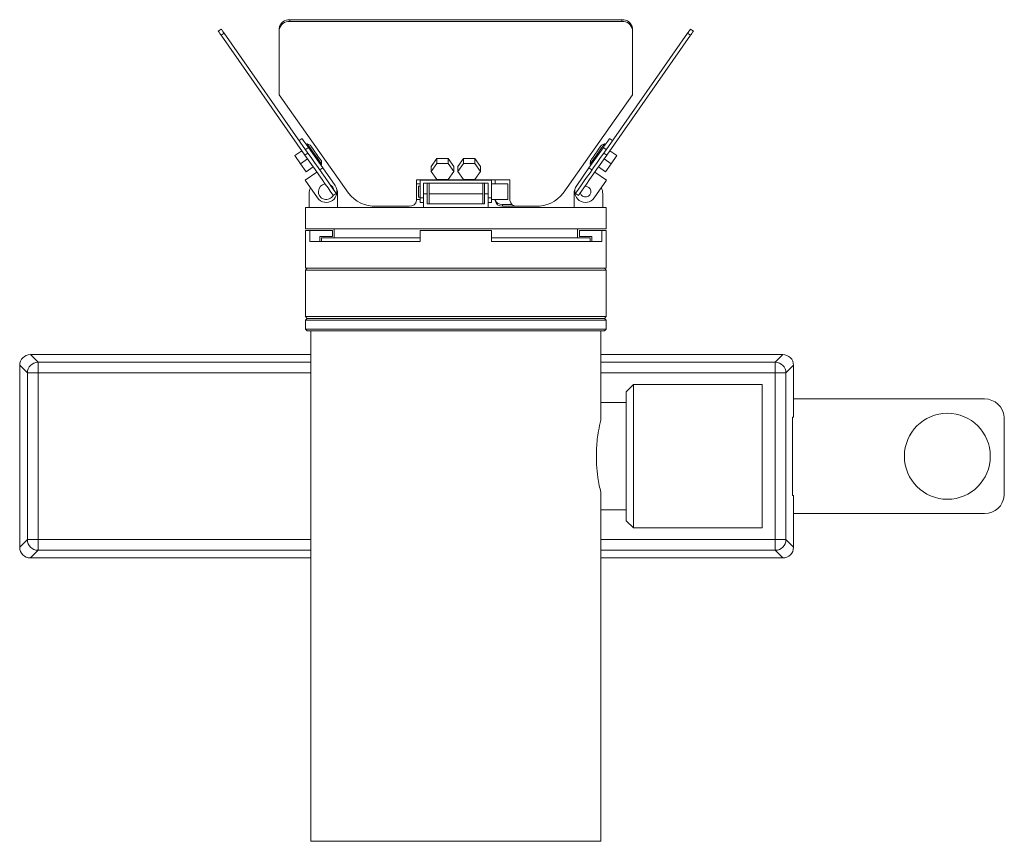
# Model space of a CAD drawing. Header units: millimetres. Extents: x -247 to 674, y -314 to 562.
# Tile 2 of 4: x 82 to 357, y -314 to -84. Entities that reach past the tile are written whole.
import ezdxf

# ---------------------------------------------------------------- set-up
doc = ezdxf.new("R2010")
doc.units = ezdxf.units.MM

msp = doc.modelspace()

# ---------------------------------------------------------------- linework, layer by layer
at = {"color": 7, "linetype": 'Continuous', "lineweight": 15}
for p, q in [((157.07, -84.62), (157.07, -84.16)), ((157.07, -84.16), (249.76, -84.16)), ((157.07, -84.62), (249.76, -84.62)), ((249.76, -84.62), (249.76, -84.16)), ((137.05, -87.36), (137.87, -86.78)), ((137.86, -88.51), (138.68, -87.94)), ((138.68, -87.94), (162.09, -121.38)), ((154.07, -87.08), (154.07, -86.62)), ((154.07, -105.1), (154.07, -87.08)), ((244.73, -121.38), (268.14, -87.94)), ((252.76, -87.08), (252.76, -86.62)), ((252.76, -87.08), (252.76, -105.1)), ((268.96, -88.51), (268.14, -87.94)), ((269.77, -87.36), (268.95, -86.78)), ((137.86, -88.51), (161.27, -121.95)), ((245.55, -121.95), (268.96, -88.51)), ((173.41, -132.54), (154.07, -105.1)), ((252.76, -105.1), (233.41, -132.54)), ((159.67, -117.91), (160.49, -117.34)), ((247.15, -117.91), (246.34, -117.34)), ((158.46, -122.11), (160.42, -120.74)), ((161.39, -120.37), (162.21, -119.79)), ((161.91, -118.78), (161.63, -118.98)), ((162.75, -119.17), (161.91, -118.78)), ((162.21, -119.79), (166.22, -125.53)), ((240.6, -125.53), (244.61, -119.79)), ((244.91, -118.78), (244.07, -119.17)), ((245.43, -120.37), (244.61, -119.79)), ((245.19, -118.98), (244.91, -118.78)), ((248.36, -122.11), (246.4, -120.74)), ((158.46, -122.11), (160.04, -124.37)), ((160.04, -124.37), (162, -122.99)), ((161.27, -121.95), (162.09, -121.38)), ((165.92, -124.52), (165.84, -123.6)), ((198.12, -122.92), (196.54, -125.17)), ((201.3, -122.92), (198.12, -122.92)), ((198.12, -124.29), (198.12, -122.92)), ((202.89, -125.17), (201.3, -122.92)), ((201.3, -124.29), (201.3, -122.92)), ((205.52, -122.92), (203.94, -125.17)), ((208.7, -122.92), (205.52, -122.92)), ((205.52, -124.29), (205.52, -122.92)), ((210.29, -125.17), (208.7, -122.92)), ((208.7, -124.29), (208.7, -122.92)), ((240.98, -123.6), (240.9, -124.52)), ((245.55, -121.95), (244.73, -121.38)), ((246.78, -124.37), (244.82, -122.99)), ((248.36, -122.11), (246.78, -124.37)), ((160.04, -124.37), (161.61, -126.62)), ((161.61, -126.62), (163.58, -125.24)), ((165.4, -126.1), (166.22, -125.53)), ((165.65, -124.71), (165.92, -124.52)), ((166.22, -125.53), (169.66, -130.44)), ((198.12, -124.29), (196.54, -126.55)), ((196.54, -126.55), (196.54, -125.17)), ((201.3, -124.29), (198.12, -124.29)), ((202.89, -126.55), (201.3, -124.29)), ((202.89, -126.55), (202.89, -125.17)), ((205.52, -124.29), (203.94, -126.55)), ((203.94, -126.55), (203.94, -125.17)), ((208.7, -124.29), (205.52, -124.29)), ((210.29, -126.55), (208.7, -124.29)), ((210.29, -126.55), (210.29, -125.17)), ((237.16, -130.44), (240.6, -125.53)), ((241.42, -126.1), (240.6, -125.53)), ((240.9, -124.52), (241.17, -124.71)), ((245.21, -126.62), (243.24, -125.24)), ((246.78, -124.37), (245.21, -126.62)), ((161.31, -128.97), (164.58, -126.68)), ((161.31, -128.97), (164.75, -133.89)), ((193.41, -128.86), (192.41, -128.86)), ((192.41, -128.86), (192.41, -134.59)), ((213.41, -128.86), (193.41, -128.86)), ((193.41, -128.97), (193.41, -128.86)), ((193.41, -128.97), (213.41, -128.97)), ((193.41, -133.89), (193.41, -128.97)), ((196.54, -126.55), (198.12, -128.8)), ((198.12, -128.8), (201.3, -128.8)), ((201.3, -128.8), (202.89, -126.55)), ((203.94, -126.55), (205.52, -128.8)), ((205.52, -128.8), (208.7, -128.8)), ((208.7, -128.8), (210.29, -126.55)), ((218.51, -128.86), (213.41, -128.86)), ((213.41, -128.97), (213.41, -128.86)), ((213.41, -128.97), (213.41, -133.89)), ((214.41, -128.86), (214.41, -129.96)), ((218.51, -134.59), (218.51, -128.86)), ((242.07, -133.89), (245.51, -128.97)), ((245.51, -128.97), (242.24, -126.68)), ((193.41, -129.96), (192.41, -129.96)), ((193.41, -130.66), (193.01, -130.66)), ((193.01, -133.66), (193.01, -130.66)), ((212.41, -129.79), (194.41, -129.79)), ((194.41, -129.79), (194.41, -131.05)), ((194.41, -132.74), (194.41, -131.05)), ((195.41, -129.79), (195.41, -132.74)), ((195.91, -132.74), (195.91, -129.79)), ((210.91, -132.74), (210.91, -129.79)), ((211.41, -132.74), (211.41, -129.79)), ((212.41, -131.05), (212.41, -129.79)), ((212.41, -131.05), (212.41, -132.74)), ((217.91, -129.96), (213.41, -129.96)), ((217.91, -129.96), (217.91, -134.36)), ((162.39, -132.74), (162.39, -136.54)), ((169.17, -133.23), (169.99, -132.66)), ((170.39, -132.74), (170.39, -136.54)), ((192.41, -134.36), (193.41, -134.36)), ((193.01, -133.66), (193.41, -133.66)), ((194.41, -133.89), (193.41, -133.89)), ((193.41, -135.16), (193.41, -133.89)), ((194.41, -132.74), (194.41, -136.54)), ((195.41, -132.74), (194.41, -132.74)), ((195.41, -132.74), (195.41, -135.54)), ((195.91, -135.54), (195.91, -132.74)), ((195.91, -132.74), (210.91, -132.74)), ((210.91, -135.54), (210.91, -132.74)), ((212.41, -132.74), (211.41, -132.74)), ((211.41, -132.74), (211.41, -135.54)), ((212.41, -132.74), (212.41, -136.54)), ((212.41, -133.89), (213.41, -133.89)), ((213.41, -135.16), (213.41, -133.89)), ((213.41, -134.36), (217.91, -134.36)), ((214.41, -134.59), (214.41, -134.36)), ((236.43, -132.74), (236.43, -136.54)), ((237.65, -133.23), (236.83, -132.66)), ((244.43, -132.74), (244.43, -136.54)), ((161.41, -136.54), (161.41, -142.54)), ((162.39, -136.54), (161.41, -136.54)), ((194.41, -136.54), (162.39, -136.54)), ((190.41, -136.23), (181.2, -136.23)), ((193.41, -135.16), (194.41, -135.16)), ((212.41, -136.54), (194.41, -136.54)), ((195.41, -135.54), (211.41, -135.54)), ((212.41, -135.16), (213.41, -135.16)), ((244.43, -136.54), (212.41, -136.54)), ((216.41, -135.77), (219.12, -135.77)), ((216.41, -136.23), (216.41, -135.77)), ((216.41, -136.23), (220.51, -136.23)), ((225.62, -136.23), (220.51, -136.23)), ((245.41, -136.54), (244.43, -136.54)), ((245.41, -142.54), (245.41, -136.54)), ((245.41, -142.54), (161.41, -142.54)), ((169.41, -142.54), (169.41, -145.04)), ((237.41, -145.04), (237.41, -142.54)), ((161.41, -143.04), (161.41, -153.54)), ((161.41, -143.04), (162.62, -143.04)), ((162.62, -143.04), (162.62, -146.04)), ((162.62, -143.04), (168.91, -143.04)), ((165.41, -144.69), (168.91, -144.69)), ((165.41, -144.69), (165.41, -146.04)), ((165.91, -145.04), (165.91, -146.04)), ((193.41, -145.04), (165.91, -145.04)), ((168.91, -143.04), (168.91, -144.69)), ((193.41, -143.04), (193.41, -146.04)), ((193.41, -143.04), (213.41, -143.04)), ((213.41, -143.04), (213.41, -146.04)), ((240.91, -145.04), (213.41, -145.04)), ((237.91, -143.04), (237.91, -144.69)), ((237.91, -143.04), (244.2, -143.04)), ((237.91, -144.69), (241.41, -144.69)), ((240.91, -146.04), (240.91, -145.04)), ((241.41, -144.69), (241.41, -146.04)), ((244.2, -143.04), (244.2, -146.04)), ((244.2, -143.04), (245.41, -143.04)), ((245.41, -153.54), (245.41, -143.04)), ((162.62, -146.04), (193.41, -146.04)), ((213.41, -146.04), (244.2, -146.04)), ((161.91, -153.54), (161.41, -154.04)), ((245.41, -153.54), (161.41, -153.54)), ((245.41, -154.04), (244.91, -153.54)), ((161.41, -154.04), (161.41, -167.04)), ((245.41, -154.04), (161.41, -154.04)), ((245.41, -167.04), (245.41, -154.04)), ((161.41, -167.04), (161.91, -167.54)), ((245.41, -167.04), (161.41, -167.04)), ((161.91, -167.54), (161.41, -168.04)), ((244.91, -167.54), (161.91, -167.54)), ((244.91, -167.54), (245.41, -167.04)), ((245.41, -168.04), (244.91, -167.54)), ((161.41, -168.04), (161.41, -170.54)), ((245.41, -168.04), (161.41, -168.04)), ((245.41, -170.54), (245.41, -168.04)), ((161.41, -170.54), (161.91, -171.04)), ((245.41, -170.54), (161.41, -170.54)), ((162.91, -171.04), (161.91, -171.04)), ((162.91, -171.04), (162.91, -313.54)), ((243.91, -171.04), (162.91, -171.04)), ((243.91, -171.04), (243.91, -195.98)), ((244.91, -171.04), (243.91, -171.04)), ((244.91, -171.04), (245.41, -170.54)), ((84.57, -177.65), (86.71, -179.79)), ((84.57, -177.65), (162.91, -177.65)), ((243.91, -177.65), (294.75, -177.65)), ((292.61, -179.79), (294.75, -177.65)), ((83.71, -182.79), (81.58, -180.65)), ((81.58, -231.42), (81.58, -180.65)), ((86.71, -179.79), (86.71, -182.79)), ((292.61, -179.79), (292.61, -182.79)), ((297.75, -180.65), (295.61, -182.79)), ((297.75, -180.65), (297.75, -190.04)), ((83.71, -229.29), (83.71, -182.79)), ((83.71, -182.79), (86.71, -182.79)), ((86.71, -182.79), (86.71, -229.29)), ((292.61, -229.29), (292.61, -182.79)), ((295.61, -182.79), (292.61, -182.79)), ((295.61, -182.79), (295.61, -229.29)), ((253.01, -186.04), (251.01, -188.04)), ((289.01, -186.04), (253.01, -186.04)), ((253.01, -186.04), (253.01, -226.04)), ((289.01, -186.04), (289.01, -226.04)), ((251.01, -224.04), (251.01, -188.04)), ((251.01, -191.04), (243.91, -191.04)), ((297.75, -190.04), (297.75, -195.09)), ((351.12, -190.04), (297.75, -190.04)), ((297.41, -195.09), (297.41, -216.99)), ((297.41, -195.09), (297.75, -195.09)), ((356.61, -216.99), (356.61, -195.09)), ((242.71, -203.67), (242.71, -208.38)), ((243.91, -216.1), (243.91, -313.54)), ((297.41, -216.99), (297.75, -216.99)), ((297.75, -216.99), (297.75, -222.04)), ((243.91, -221.04), (251.01, -221.04)), ((297.75, -222.04), (297.75, -231.42)), ((297.75, -222.04), (351.12, -222.04)), ((251.01, -224.04), (253.01, -226.04)), ((253.01, -226.04), (289.01, -226.04)), ((81.58, -231.42), (83.71, -229.29)), ((86.71, -229.29), (83.71, -229.29)), ((86.71, -229.29), (86.71, -232.29)), ((292.61, -229.29), (295.61, -229.29)), ((292.61, -229.29), (292.61, -232.29)), ((295.61, -229.29), (297.75, -231.42)), ((86.71, -232.29), (84.57, -234.42)), ((294.75, -234.42), (292.61, -232.29)), ((162.91, -234.42), (84.57, -234.42)), ((294.75, -234.42), (243.91, -234.42)), ((162.91, -313.54), (243.91, -313.54))]:
    msp.add_line(p, q, dxfattribs=at)
at = {"color": 8, "linetype": 'Continuous', "lineweight": 15}
for p, q in [((86.71, -179.79), (162.91, -179.79)), ((243.91, -179.79), (292.61, -179.79)), ((162.91, -182.79), (86.71, -182.79)), ((292.61, -182.79), (243.91, -182.79)), ((86.71, -229.29), (162.91, -229.29)), ((243.91, -229.29), (292.61, -229.29)), ((162.91, -232.29), (86.71, -232.29)), ((292.61, -232.29), (243.91, -232.29))]:
    msp.add_line(p, q, dxfattribs=at)
at = {"color": 7, "linetype": 'Continuous', "lineweight": 15, "flags": 128}
for points in [[(137.05, -87.36), (137.06, -87.38), (137.11, -87.44), (137.17, -87.53), (137.27, -87.66), (137.38, -87.83), (137.52, -88.03), (137.68, -88.26), (137.86, -88.51)], [(137.87, -86.78), (137.88, -86.8), (137.92, -86.86), (137.99, -86.96), (138.09, -87.09), (138.2, -87.26), (138.34, -87.46), (138.5, -87.69), (138.68, -87.94)], [(268.14, -87.94), (268.32, -87.69), (268.48, -87.46), (268.62, -87.26), (268.73, -87.09), (268.83, -86.96), (268.9, -86.86), (268.94, -86.8), (268.95, -86.78)], [(268.96, -88.51), (269.14, -88.26), (269.3, -88.03), (269.44, -87.83), (269.55, -87.66), (269.65, -87.53), (269.71, -87.44), (269.76, -87.38), (269.77, -87.36)], [(160.49, -117.34), (160.52, -117.38), (160.62, -117.52), (160.78, -117.75), (160.99, -118.06), (161.25, -118.43), (161.55, -118.85), (161.87, -119.32), (162.21, -119.79)], [(244.61, -119.79), (244.95, -119.32), (245.27, -118.85), (245.57, -118.43), (245.83, -118.06), (246.05, -117.75), (246.2, -117.52), (246.3, -117.38), (246.34, -117.34)], [(165.92, -124.52), (165.83, -124.38), (165.54, -123.97), (165.1, -123.33), (164.54, -122.53), (163.92, -121.65), (163.3, -120.76), (162.74, -119.96), (162.29, -119.33), (162.01, -118.92), (161.91, -118.78)], [(162.75, -119.17), (162.84, -119.31), (163.11, -119.69), (163.52, -120.28), (164.03, -121), (164.56, -121.77), (165.07, -122.49), (165.48, -123.08), (165.75, -123.46), (165.84, -123.6), (165.84, -123.6)], [(244.91, -118.78), (244.81, -118.92), (244.53, -119.33), (244.08, -119.96), (243.52, -120.76), (242.9, -121.65), (242.28, -122.53), (241.72, -123.33), (241.28, -123.97), (240.99, -124.38), (240.9, -124.52)], [(240.98, -123.6), (241.07, -123.46), (241.34, -123.08), (241.75, -122.49), (242.26, -121.77), (242.79, -121), (243.3, -120.28), (243.71, -119.69), (243.98, -119.31), (244.07, -119.17)], [(161.27, -121.95), (162.17, -123.23), (163.13, -124.6), (164.12, -126.02), (165.11, -127.44), (166.06, -128.79), (166.94, -130.04), (167.7, -131.13), (168.32, -132.02), (168.79, -132.68), (169.07, -133.09), (169.17, -133.23)], [(162.09, -121.38), (162.99, -122.65), (163.95, -124.03), (164.94, -125.45), (165.93, -126.86), (166.88, -128.22), (167.76, -129.46), (168.52, -130.55), (169.14, -131.45), (169.61, -132.11), (169.89, -132.52), (169.99, -132.66)], [(236.83, -132.66), (236.93, -132.52), (237.21, -132.11), (237.68, -131.45), (238.3, -130.55), (239.06, -129.46), (239.94, -128.22), (240.89, -126.86), (241.88, -125.45), (242.87, -124.03), (243.83, -122.65), (244.73, -121.38)], [(237.65, -133.23), (237.75, -133.09), (238.03, -132.68), (238.5, -132.02), (239.12, -131.13), (239.88, -130.04), (240.76, -128.79), (241.71, -127.44), (242.7, -126.02), (243.69, -124.6), (244.65, -123.23), (245.55, -121.95)]]:
    msp.add_lwpolyline(points, dxfattribs=at)
at = {"color": 7, "linetype": 'Continuous', "lineweight": 15}
msp.add_circle((340.71, -206.04), 12, dxfattribs=at)
for centre, radius, start, end in [((156.82, -86.92), 2.77, 84.8889, 173.7562), ((156.82, -87.38), 2.77, 84.8882, 173.7568), ((250, -86.92), 2.77, 6.2439, 95.1112), ((250, -87.38), 2.77, 6.2432, 95.1118), ((166.39, -132.74), 4, 155, 180), ((167.2, -132.16), 3, 215, 35), ((167.2, -132.16), 2.2, 97.9643, 332.0357), ((167.2, -132.16), 2.2, 10.38, 59.62), ((166.39, -132.74), 4, 0, 35), ((240.43, -132.74), 4, 145, 180), ((239.62, -132.16), 3, 145, 325), ((239.62, -132.16), 1.5, 193.1897, 96.8103), ((240.43, -132.74), 4, 0, 25), ((180.92, -126.74), 9.5, 217.6919, 271.6856), ((190.57, -134.39), 1.85, 264.8883, 353.7567), ((216.25, -134.39), 1.85, 186.2432, 275.1118), ((216.26, -133.88), 1.89, 194.7957, 274.4881), ((220.35, -134.39), 1.85, 186.2433, 275.1117), ((225.9, -126.74), 9.5, 268.3144, 322.3081), ((86.71, -182.79), 3, 90.0813, 179.9187), ((292.61, -182.79), 3, 0.0813, 89.9187), ((351.12, -195.55), 5.51, 4.8257, 90), ((351.12, -216.52), 5.51, 270, 355.1743), ((86.71, -229.29), 3, 180.0814, 269.9183), ((292.61, -229.29), 3, 270.0818, 359.9185)]:
    msp.add_arc(centre, radius, start, end, dxfattribs=at)
for centre, major_axis in [((84.58, -180.65), (2.12, -2.12)), ((294.74, -180.65), (-2.12, -2.12)), ((84.58, -231.42), (2.12, 2.12)), ((294.74, -231.42), (-2.12, 2.12))]:
    msp.add_ellipse(centre, major_axis=major_axis, ratio=0.998783, start_param=2.356803, end_param=3.926382, dxfattribs=at)
for points, knots in [([(242.71, -203.7), (242.77, -202.89), (242.9, -201.25), (243.31, -198.57), (243.69, -196.94), (243.91, -195.98)], [0, 0, 0, 0, 0.282868, 0.5744235, 1, 1, 1, 1]), ([(243.91, -216.1), (243.76, -215.47), (243.46, -214.19), (242.99, -211.63), (242.82, -209.59), (242.71, -208.38)], [0, 0, 0, 0, 0.283603, 0.575008, 1, 1, 1, 1])]:
    msp.add_open_spline(points, degree=3, knots=knots, dxfattribs=at)

doc.saveas('drawing.dxf')
